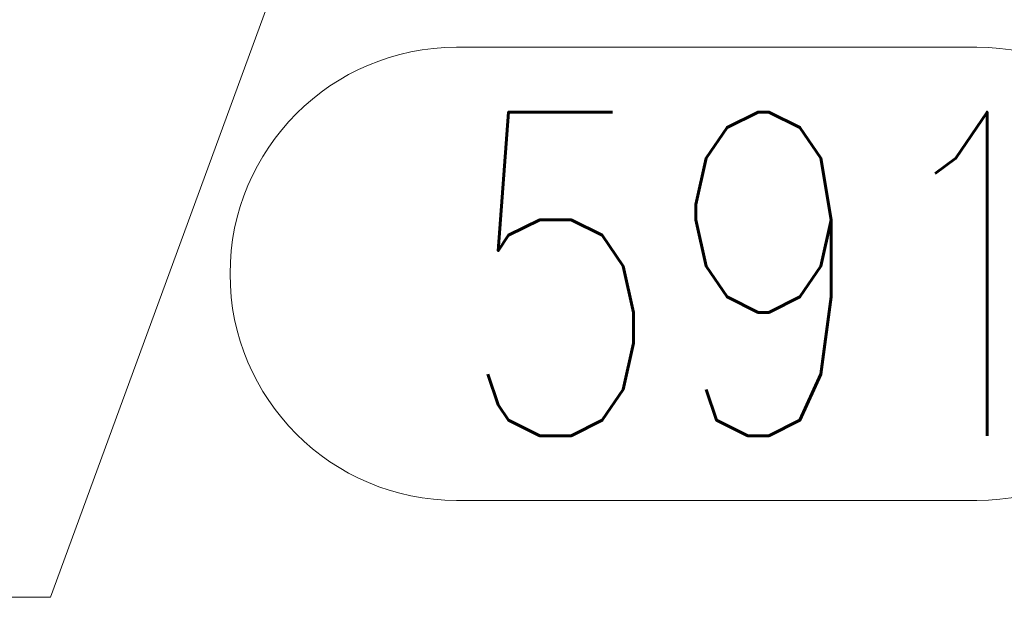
# Model space of a CAD drawing. Header units: millimetres. Extents: x -851 to 2, y 9346 to 10016.
# Tile 54 of 256: x -637.19 to -628.06, y 9384.28 to 9389.63. Entities that reach past the tile are written whole.
import ezdxf

# ---------------------------------------------------------------- set-up
doc = ezdxf.new("R2010")
doc.units = ezdxf.units.MM
doc.header["$LTSCALE"] = 10
doc.layers.add('PS_Pos', color=1, linetype='Continuous', lineweight=15)
doc.styles.add('simplex', font='simplex.shx', dxfattribs={"width": 0.75})

# ---------------------------------------------------------------- blocks, each defined once
blk = doc.blocks.new('*X1131')
at = {"color": 1}
for p in [(-633.726, 9392.932), (-641.8992, 9384.276)]:
    blk.add_line(p, (-636.8992, 9384.276), dxfattribs=at)
blk = doc.blocks.new('*X1398')
at = {"color": 1}
for p, q in [((-633.1361, 9389.3738), (-628.3147, 9389.3738)), ((-633.1361, 9385.1738), (-628.3147, 9385.1738))]:
    blk.add_line(p, q, dxfattribs=at)
for centre, start, end in [((-633.1361, 9387.2738), 90, 270), ((-628.3147, 9387.2738), 270, 90)]:
    blk.add_arc(centre, 2.1, start, end, dxfattribs=at)
at = {"color": 30, "style": 'simplex', "width": 0.75}
blk.add_text('591', height=3, dxfattribs=at).set_placement((-633.1361, 9385.7738))
blk = doc.blocks.new('*X1399')
at = {"color": 1}
for p, q in [((-633.1361, 9389.3738), (-628.3147, 9389.3738)), ((-633.1361, 9385.1738), (-628.3147, 9385.1738))]:
    blk.add_line(p, q, dxfattribs=at)
for centre, start, end in [((-633.1361, 9387.2738), 90, 270), ((-628.3147, 9387.2738), 270, 90)]:
    blk.add_arc(centre, 2.1, start, end, dxfattribs=at)
at = {"color": 30, "style": 'simplex', "width": 0.75}
blk.add_text('591', height=3, dxfattribs=at).set_placement((-633.1361, 9385.7738))

msp = doc.modelspace()

# ---------------------------------------------------------------- block references
at = {"layer": 'PS_Pos'}
for name in ['*X1131', '*X1398', '*X1399']:
    msp.add_blockref(name, (0, 0), dxfattribs=at)

doc.saveas('drawing.dxf')
